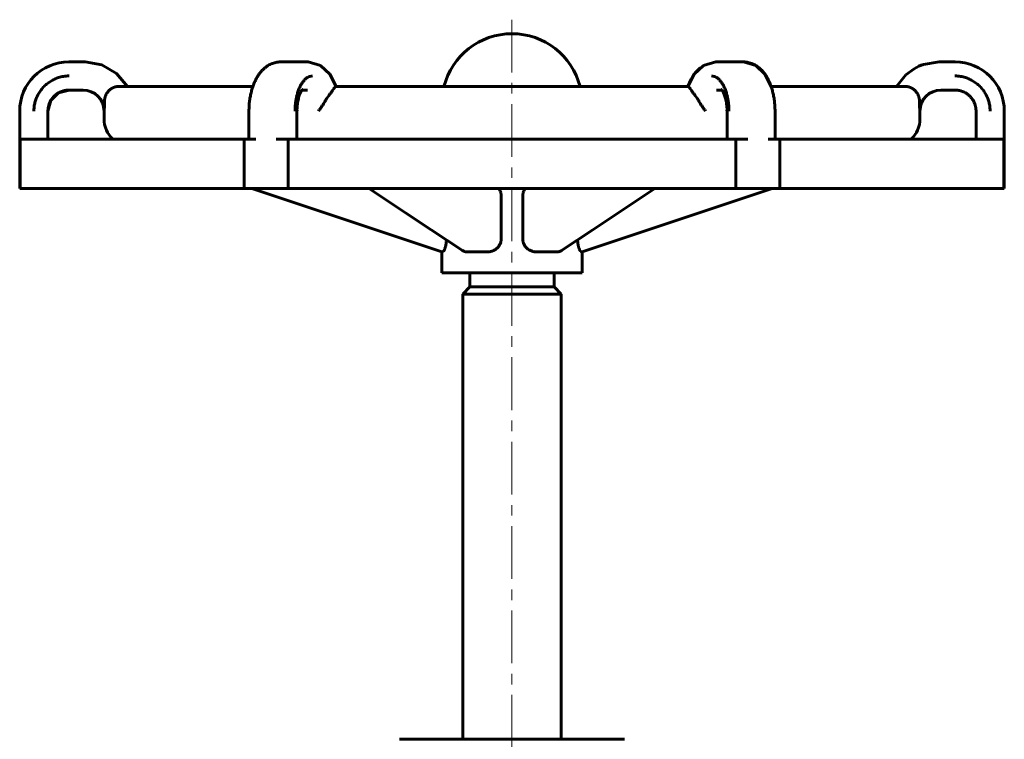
# Model space of a CAD drawing. Header units: millimetres. Extents: x 102 to 262, y 119 to 376.
# Tile 5 of 5: x 112 to 252, y 274 to 376. Entities that reach past the tile are written whole.
import ezdxf

# ---------------------------------------------------------------- set-up
doc = ezdxf.new("R2010")
doc.units = ezdxf.units.MM
doc.linetypes.add('K5LT_AXLED', pattern=[12, 7.5, -1.5, 1.5, -1.5])
doc.linetypes.add('K5LT_BASIC', pattern=[0])
doc.layers.add('Системный слой (1)', color=7, linetype='Continuous', true_color=0x6c6c6c)

# ---------------------------------------------------------------- blocks, each defined once
blk = doc.blocks.new('U0')
at = {"layer": 'Системный слой (1)', "color": 150, "linetype": 'K5LT_BASIC', "lineweight": 60, "true_color": 0x0080ff}
for p, q in [((123.69, 369.83), (121.31, 370.26)), ((125.78, 368.62), (123.69, 369.83)), ((127.33, 366.77), (125.78, 368.62))]:
    blk.add_line(p, q, dxfattribs=at)
blk = doc.blocks.new('U1')
at = {"layer": 'Системный слой (1)', "color": 150, "linetype": 'K5LT_BASIC', "lineweight": 60, "true_color": 0x0080ff}
for p, q in [((180.2, 352.18), (180.15, 352.26)), ((180.24, 352.1), (180.2, 352.18)), ((180.27, 352.06), (180.24, 352.1)), ((180.28, 352.04), (180.27, 352.06)), ((180.28, 352.03), (180.28, 352.04)), ((180.28, 352.02), (180.28, 352.03)), ((180.33, 351.92), (180.28, 352.02)), ((180.36, 351.84), (180.33, 351.92)), ((180.38, 351.8), (180.36, 351.84)), ((180.38, 351.78), (180.38, 351.8)), ((180.39, 351.77), (180.38, 351.78)), ((180.41, 351.7), (180.39, 351.77)), ((180.39, 351.77), (180.39, 351.77)), ((180.43, 351.63), (180.41, 351.7)), ((180.44, 351.59), (180.43, 351.63)), ((180.45, 351.57), (180.44, 351.59)), ((180.45, 351.56), (180.45, 351.57)), ((180.47, 351.49), (180.45, 351.56)), ((180.45, 351.56), (180.45, 351.56)), ((180.48, 351.41), (180.47, 351.49)), ((180.48, 351.37), (180.48, 351.41)), ((180.49, 351.35), (180.48, 351.37)), ((180.49, 351.34), (180.49, 351.35)), ((180.5, 351.11), (180.49, 351.34)), ((180.49, 351.34), (180.49, 351.34))]:
    blk.add_line(p, q, dxfattribs=at)
blk = doc.blocks.new('U2')
at = {"layer": 'Системный слой (1)', "color": 150, "linetype": 'K5LT_BASIC', "lineweight": 60, "true_color": 0x0080ff}
for p, q in [((162.45, 351.75), (161.69, 352.26)), ((166.87, 348.81), (162.45, 351.75)), ((170.53, 346.37), (166.87, 348.81)), ((174.96, 343.45), (170.53, 346.37))]:
    blk.add_line(p, q, dxfattribs=at)
blk = doc.blocks.new('U3')
at = {"layer": 'Системный слой (1)', "color": 150, "linetype": 'K5LT_BASIC', "lineweight": 60, "true_color": 0x0080ff}
for p, q in [((239.87, 369.63), (239.22, 369.29)), ((240.2, 369.77), (239.87, 369.63)), ((240.37, 369.84), (240.2, 369.77)), ((240.46, 369.87), (240.37, 369.84)), ((240.5, 369.88), (240.46, 369.87)), ((240.53, 369.89), (240.5, 369.88)), ((240.54, 369.89), (240.53, 369.89)), ((240.55, 369.9), (240.54, 369.9)), ((240.54, 369.9), (240.54, 369.9)), ((240.54, 369.9), (240.54, 369.89)), ((242.76, 370.26), (240.55, 369.9)), ((240.55, 369.9), (240.55, 369.9)), ((240.55, 369.9), (240.55, 369.9)), ((240.55, 369.9), (240.55, 369.9)), ((240.55, 369.9), (240.55, 369.9)), ((238.04, 368.43), (236.71, 366.77)), ((239.22, 369.29), (238.04, 368.43))]:
    blk.add_line(p, q, dxfattribs=at)
blk = doc.blocks.new('U4')
at = {"layer": 'Системный слой (1)', "color": 150, "linetype": 'K5LT_BASIC', "lineweight": 60, "true_color": 0x0080ff}
for p, q in [((207.91, 368.51), (209.24, 369.76)), ((209.24, 369.76), (210.98, 370.26)), ((207.04, 366.77), (207.91, 368.51))]:
    blk.add_line(p, q, dxfattribs=at)
blk = doc.blocks.new('U5')
at = {"layer": 'Системный слой (1)', "color": 150, "linetype": 'K5LT_BASIC', "lineweight": 60, "true_color": 0x0080ff}
for p, q in [((154.8, 369.76), (153.06, 370.26)), ((156.13, 368.51), (154.8, 369.76)), ((157, 366.77), (156.13, 368.51))]:
    blk.add_line(p, q, dxfattribs=at)
blk = doc.blocks.new('U6')
at = {"layer": 'Системный слой (1)', "color": 150, "linetype": 'K5LT_BASIC', "lineweight": 60, "true_color": 0x0080ff}
for p, q in [((117.54, 365.86), (116.44, 364.76)), ((119.04, 366.26), (117.54, 365.86)), ((119.04, 366.26), (119.04, 366.26)), ((116.44, 364.76), (116.04, 363.26))]:
    blk.add_line(p, q, dxfattribs=at)
blk = doc.blocks.new('U7')
at = {"layer": 'Системный слой (1)', "color": 150, "linetype": 'K5LT_BASIC', "lineweight": 60, "true_color": 0x0080ff}
for p, q in [((191.35, 344.93), (191.34, 344.94)), ((191.35, 344.87), (191.35, 344.93)), ((191.35, 344.84), (191.35, 344.87)), ((191.35, 344.83), (191.35, 344.84)), ((191.35, 344.82), (191.35, 344.83)), ((191.35, 344.78), (191.35, 344.82)), ((191.35, 344.82), (191.35, 344.82)), ((191.36, 344.71), (191.35, 344.78)), ((191.36, 344.68), (191.36, 344.71)), ((191.36, 344.66), (191.36, 344.68)), ((191.37, 344.65), (191.36, 344.66)), ((191.37, 344.6), (191.37, 344.65)), ((191.37, 344.65), (191.37, 344.65)), ((191.38, 344.54), (191.37, 344.6)), ((191.38, 344.5), (191.38, 344.54)), ((191.38, 344.49), (191.38, 344.5)), ((191.39, 344.48), (191.38, 344.49)), ((191.39, 344.47), (191.39, 344.48)), ((191.39, 344.42), (191.39, 344.47)), ((191.4, 344.36), (191.39, 344.42)), ((191.41, 344.33), (191.4, 344.36)), ((191.41, 344.31), (191.41, 344.33)), ((191.41, 344.3), (191.41, 344.31)), ((191.42, 344.25), (191.41, 344.3)), ((191.41, 344.3), (191.41, 344.3)), ((191.44, 344.18), (191.42, 344.25)), ((191.44, 344.15), (191.44, 344.18)), ((191.45, 344.13), (191.44, 344.15)), ((191.45, 344.12), (191.45, 344.13)), ((191.46, 344.07), (191.45, 344.12)), ((191.45, 344.12), (191.45, 344.12)), ((191.48, 344), (191.46, 344.07)), ((191.49, 343.97), (191.48, 344)), ((191.49, 343.95), (191.49, 343.97)), ((191.49, 343.94), (191.49, 343.95)), ((191.51, 343.89), (191.49, 343.94)), ((191.49, 343.94), (191.49, 343.94)), ((191.53, 343.82), (191.51, 343.89)), ((191.54, 343.78), (191.53, 343.82)), ((191.55, 343.76), (191.54, 343.78)), ((191.55, 343.75), (191.55, 343.76)), ((191.55, 343.76), (191.55, 343.76)), ((191.58, 343.68), (191.55, 343.75)), ((191.6, 343.61), (191.58, 343.68)), ((191.61, 343.59), (191.6, 343.61)), ((191.62, 343.57), (191.61, 343.59)), ((191.62, 343.56), (191.62, 343.57)), ((191.63, 343.56), (191.62, 343.56)), ((191.65, 343.5), (191.63, 343.56)), ((191.67, 343.46), (191.65, 343.5)), ((191.68, 343.44), (191.67, 343.46)), ((191.69, 343.43), (191.68, 343.44)), ((191.72, 343.39), (191.69, 343.43)), ((191.69, 343.43), (191.69, 343.43)), ((191.69, 343.43), (191.69, 343.43)), ((191.73, 343.36), (191.72, 343.39)), ((191.74, 343.35), (191.73, 343.36)), ((191.75, 343.35), (191.74, 343.35)), ((191.75, 343.34), (191.75, 343.35)), ((191.76, 343.33), (191.75, 343.34)), ((191.75, 343.34), (191.75, 343.34)), ((191.78, 343.31), (191.76, 343.33)), ((191.79, 343.3), (191.78, 343.31)), ((191.81, 343.28), (191.79, 343.3)), ((191.79, 343.3), (191.79, 343.3)), ((191.79, 343.3), (191.79, 343.3)), ((191.79, 343.3), (191.79, 343.3)), ((191.82, 343.27), (191.81, 343.28)), ((191.83, 343.27), (191.82, 343.27)), ((191.87, 343.26), (191.83, 343.27)), ((191.83, 343.27), (191.83, 343.27)), ((191.83, 343.27), (191.83, 343.27)), ((191.83, 343.27), (191.83, 343.27))]:
    blk.add_line(p, q, dxfattribs=at)
blk = doc.blocks.new('U8')
at = {"layer": 'Системный слой (1)', "color": 150, "linetype": 'K5LT_BASIC', "lineweight": 60, "true_color": 0x0080ff}
for p, q in [((207.48, 367.8), (208.05, 368.69)), ((208.05, 368.69), (208.77, 369.43)), ((207.04, 366.77), (207.48, 367.8))]:
    blk.add_line(p, q, dxfattribs=at)
blk = doc.blocks.new('U9')
at = {"layer": 'Системный слой (1)', "color": 150, "linetype": 'K5LT_BASIC', "lineweight": 60, "true_color": 0x0080ff}
for p, q in [((172.64, 344.39), (172.65, 344.45)), ((172.65, 344.45), (172.66, 344.5)), ((172.66, 344.53), (172.67, 344.56)), ((172.66, 344.51), (172.66, 344.53)), ((172.66, 344.5), (172.66, 344.51)), ((172.66, 344.51), (172.66, 344.51)), ((172.67, 344.63), (172.68, 344.67)), ((172.67, 344.56), (172.67, 344.63)), ((172.68, 344.73), (172.69, 344.8)), ((172.68, 344.7), (172.68, 344.73)), ((172.68, 344.69), (172.68, 344.7)), ((172.68, 344.68), (172.68, 344.69)), ((172.68, 344.67), (172.68, 344.68)), ((172.69, 344.88), (172.7, 344.94)), ((172.69, 344.86), (172.69, 344.88)), ((172.69, 344.84), (172.69, 344.86)), ((172.69, 344.83), (172.69, 344.84)), ((172.69, 344.84), (172.69, 344.84)), ((172.69, 344.8), (172.69, 344.83)), ((172.7, 344.94), (172.7, 344.94)), ((172.17, 343.26), (172.19, 343.26)), ((172.19, 343.26), (172.19, 343.26)), ((172.19, 343.26), (172.19, 343.26)), ((172.19, 343.26), (172.19, 343.26)), ((172.19, 343.26), (172.2, 343.26)), ((172.2, 343.26), (172.21, 343.27)), ((172.21, 343.27), (172.22, 343.27)), ((172.22, 343.27), (172.22, 343.28)), ((172.22, 343.28), (172.23, 343.28)), ((172.22, 343.27), (172.22, 343.27)), ((172.22, 343.27), (172.22, 343.27)), ((172.23, 343.28), (172.24, 343.29)), ((172.24, 343.29), (172.26, 343.31)), ((172.26, 343.31), (172.26, 343.31)), ((172.26, 343.31), (172.26, 343.31)), ((172.26, 343.31), (172.27, 343.31)), ((172.27, 343.31), (172.28, 343.32)), ((172.28, 343.32), (172.29, 343.34)), ((172.29, 343.34), (172.31, 343.38)), ((172.31, 343.38), (172.32, 343.38)), ((172.32, 343.39), (172.33, 343.41)), ((172.32, 343.38), (172.32, 343.39)), ((172.32, 343.38), (172.32, 343.38)), ((172.33, 343.41), (172.36, 343.44)), ((172.36, 343.44), (172.38, 343.49)), ((172.38, 343.49), (172.39, 343.5)), ((172.38, 343.49), (172.38, 343.49)), ((172.39, 343.51), (172.4, 343.53)), ((172.39, 343.5), (172.39, 343.51)), ((172.4, 343.53), (172.43, 343.59)), ((172.43, 343.59), (172.45, 343.64)), ((172.45, 343.65), (172.46, 343.66)), ((172.45, 343.64), (172.45, 343.65)), ((172.45, 343.64), (172.45, 343.64)), ((172.46, 343.66), (172.47, 343.69)), ((172.47, 343.69), (172.49, 343.75)), ((172.49, 343.75), (172.51, 343.81)), ((172.51, 343.82), (172.52, 343.83)), ((172.51, 343.81), (172.51, 343.82)), ((172.51, 343.81), (172.51, 343.81)), ((172.52, 343.86), (172.54, 343.93)), ((172.52, 343.83), (172.52, 343.86)), ((172.54, 343.93), (172.56, 343.97)), ((172.56, 344), (172.57, 344.03)), ((172.56, 343.99), (172.56, 344)), ((172.56, 343.98), (172.56, 343.99)), ((172.56, 343.97), (172.56, 343.98)), ((172.57, 344.03), (172.59, 344.09)), ((172.59, 344.09), (172.6, 344.14)), ((172.6, 344.17), (172.61, 344.2)), ((172.6, 344.16), (172.6, 344.17)), ((172.6, 344.15), (172.6, 344.16)), ((172.6, 344.14), (172.6, 344.15)), ((172.61, 344.2), (172.62, 344.27)), ((172.62, 344.27), (172.63, 344.32)), ((172.63, 344.34), (172.64, 344.35)), ((172.63, 344.33), (172.63, 344.34)), ((172.63, 344.32), (172.63, 344.33)), ((172.64, 344.35), (172.64, 344.39))]:
    blk.add_line(p, q, dxfattribs=at)
blk = doc.blocks.new('U10')
at = {"layer": 'Системный слой (1)', "color": 150, "linetype": 'K5LT_BASIC', "lineweight": 60, "true_color": 0x0080ff}
for p, q in [((211.79, 366.33), (211.78, 366.34)), ((211.78, 366.34), (211.78, 366.34)), ((211.81, 366.31), (211.79, 366.33))]:
    blk.add_line(p, q, dxfattribs=at)
blk = doc.blocks.new('U11')
at = {"layer": 'Системный слой (1)', "color": 150, "linetype": 'K5LT_BASIC', "lineweight": 60, "true_color": 0x0080ff}
for p, q in [((183.56, 351.41), (183.58, 351.49)), ((183.56, 351.37), (183.56, 351.41)), ((183.58, 351.49), (183.59, 351.56)), ((183.59, 351.57), (183.6, 351.59)), ((183.59, 351.56), (183.59, 351.57)), ((183.59, 351.56), (183.59, 351.56)), ((183.6, 351.59), (183.61, 351.63)), ((183.61, 351.63), (183.63, 351.7)), ((183.63, 351.7), (183.65, 351.77)), ((183.65, 351.77), (183.66, 351.78)), ((183.65, 351.77), (183.65, 351.77)), ((183.66, 351.8), (183.68, 351.84)), ((183.66, 351.78), (183.66, 351.8)), ((183.68, 351.84), (183.71, 351.92)), ((183.71, 351.92), (183.76, 352.02)), ((183.76, 352.04), (183.77, 352.06)), ((183.76, 352.03), (183.76, 352.04)), ((183.76, 352.02), (183.76, 352.03)), ((183.77, 352.06), (183.8, 352.1)), ((183.8, 352.1), (183.84, 352.18)), ((183.84, 352.18), (183.89, 352.26)), ((183.54, 351.11), (183.55, 351.34)), ((183.55, 351.35), (183.56, 351.37)), ((183.55, 351.34), (183.55, 351.35)), ((183.55, 351.34), (183.55, 351.34))]:
    blk.add_line(p, q, dxfattribs=at)
blk = doc.blocks.new('U12')
at = {"layer": 'Системный слой (1)', "color": 150, "linetype": 'K5LT_BASIC', "lineweight": 60, "true_color": 0x0080ff}
for p, q in [((154.8, 369.76), (153.06, 370.26)), ((156.13, 368.51), (154.8, 369.76)), ((157, 366.77), (156.13, 368.51))]:
    blk.add_line(p, q, dxfattribs=at)
blk = doc.blocks.new('U13')
at = {"layer": 'Системный слой (1)', "color": 150, "linetype": 'K5LT_BASIC', "lineweight": 60, "true_color": 0x0080ff}
for p, q in [((216.67, 369.76), (214.92, 370.26)), ((217.99, 368.51), (216.67, 369.76)), ((218.86, 366.77), (217.99, 368.51))]:
    blk.add_line(p, q, dxfattribs=at)
blk = doc.blocks.new('U14')
at = {"layer": 'Системный слой (1)', "color": 150, "linetype": 'K5LT_BASIC', "lineweight": 60, "true_color": 0x0080ff}
for p, q in [((197.93, 349.31), (202.35, 352.26)), ((193.51, 346.37), (197.93, 349.31)), ((189.08, 343.45), (193.51, 346.37))]:
    blk.add_line(p, q, dxfattribs=at)

msp = doc.modelspace()

# ---------------------------------------------------------------- linework, layer by layer
at = {"layer": 'Системный слой (1)', "color": 30, "linetype": 'K5LT_AXLED', "lineweight": 18, "true_color": 0xff8000}
msp.add_line((182.02, 376.26), (182.02, 182.76), dxfattribs=at)
at = {"layer": 'Системный слой (1)', "color": 150, "linetype": 'K5LT_BASIC', "lineweight": 60, "true_color": 0x0080ff}
for p, q in [((119.04, 370.26), (119.02, 370.26)), ((121.28, 370.26), (119.04, 370.26)), ((121.28, 370.26), (121.31, 370.26)), ((121.28, 370.26), (121.31, 370.26)), ((151.94, 370.26), (149.12, 370.26)), ((153.06, 370.26), (151.94, 370.26)), ((153.06, 370.26), (153.06, 370.26)), ((153.06, 370.26), (153.06, 370.26)), ((210.98, 370.26), (210.98, 370.26)), ((212.1, 370.26), (210.98, 370.26)), ((214.92, 370.26), (212.1, 370.26)), ((214.92, 370.26), (213.8, 370.26)), ((242.76, 370.26), (242.76, 370.26)), ((245, 370.26), (242.76, 370.26)), ((245.02, 370.26), (245, 370.26)), ((119.04, 366.26), (119.04, 366.26)), ((119.04, 366.26), (119.04, 366.26)), ((119.04, 366.26), (121.04, 366.26)), ((145.18, 366.77), (126.12, 366.77)), ((152.18, 366.26), (152.94, 366.26)), ((207.05, 366.77), (156.99, 366.77)), ((211.1, 366.26), (211.86, 366.26)), ((237.92, 366.77), (218.86, 366.77)), ((243, 366.26), (245, 366.26)), ((245, 366.26), (245, 366.26)), ((112.02, 363.26), (112.02, 352.26)), ((116.04, 363.26), (116.04, 359.26)), ((124.02, 363.26), (124.02, 362.14)), ((144.62, 359.26), (144.62, 363.26)), ((151.44, 363.45), (151.57, 363.26)), ((151.44, 363.26), (151.44, 359.26)), ((212.6, 363.45), (212.47, 363.26)), ((212.6, 359.26), (212.6, 363.26)), ((219.42, 363.26), (219.42, 359.26)), ((240.02, 363.26), (240.02, 362.14)), ((248, 359.26), (248, 363.26)), ((252.02, 363.26), (252.02, 352.26)), ((112.04, 359.26), (112.11, 359.26)), ((112.11, 359.26), (112.11, 352.26)), ((112.11, 359.26), (143.93, 359.26)), ((145.58, 359.26), (143.93, 359.26)), ((143.93, 359.26), (143.93, 352.26)), ((148.48, 359.26), (150.21, 359.26)), ((150.21, 359.26), (150.21, 352.26)), ((150.21, 359.26), (213.83, 359.26)), ((213.83, 359.26), (213.83, 352.26)), ((215.56, 359.26), (213.83, 359.26)), ((218.46, 359.26), (220.11, 359.26)), ((220.11, 359.26), (251.93, 359.26)), ((220.11, 359.26), (220.11, 352.26)), ((252, 359.26), (251.93, 359.26)), ((251.93, 359.26), (251.93, 352.26)), ((112.11, 352.26), (112.02, 352.26)), ((143.93, 352.26), (112.11, 352.26)), ((150.21, 352.26), (143.93, 352.26)), ((172.02, 343.26), (145.02, 352.26)), ((213.83, 352.26), (150.21, 352.26)), ((192.02, 343.26), (219.02, 352.26)), ((220.11, 352.26), (213.83, 352.26)), ((251.93, 352.26), (220.11, 352.26)), ((252.02, 352.26), (251.93, 352.26)), ((180.5, 345.19), (180.5, 351.11)), ((183.54, 345.19), (183.54, 351.11)), ((172.02, 343.26), (172.02, 340.26)), ((172.17, 343.26), (172.02, 343.26)), ((178.6, 343.26), (175.59, 343.26)), ((187.02, 343.26), (185.44, 343.26)), ((188.45, 343.26), (187.02, 343.26)), ((192.02, 343.26), (191.87, 343.26)), ((192.02, 343.26), (192.02, 340.26)), ((187.02, 340.26), (172.02, 340.26)), ((176.02, 338.26), (176.02, 340.26)), ((192.02, 340.26), (187.02, 340.26)), ((188.02, 338.26), (188.02, 340.26)), ((176.02, 338.26), (175.02, 337.26)), ((176.02, 338.26), (188.02, 338.26)), ((188.02, 338.26), (189.02, 337.26)), ((175.02, 273.96), (175.02, 337.26)), ((175.02, 337.26), (189.02, 337.26)), ((189.02, 273.96), (189.02, 337.26)), ((166.02, 273.96), (198.02, 273.96))]:
    msp.add_line(p, q, dxfattribs=at)
for centre, radius, start, end in [((182.02, 364.26), 10, 90, 165.4226), ((182.02, 364.26), 10, 14.5774, 90), ((119.02, 363.26), 7, 90, 180), ((245.02, 363.26), 7, 0, 90), ((121.02, 363.26), 3, 0, 90), ((243.02, 363.26), 3, 90, 180), ((128.02, 362.14), 4, 180, 226.1172), ((236.02, 362.14), 4, 313.8828, 0)]:
    msp.add_arc(centre, radius, start, end, dxfattribs=at)
for points, knots in [([(144.62, 363.26), (144.62, 363.51), (144.63, 363.76), (144.66, 364.26), (144.68, 364.5), (144.74, 364.97), (144.78, 365.19), (144.86, 365.62), (144.91, 365.83), (145.01, 366.23), (145.06, 366.42), (145.14, 366.67), (145.16, 366.72), (145.23, 366.9), (145.27, 367.02), (145.39, 367.31), (145.46, 367.47), (145.61, 367.78), (145.69, 367.93), (145.85, 368.2), (145.93, 368.33), (146.1, 368.58), (146.19, 368.7), (146.37, 368.92), (146.47, 369.02), (146.66, 369.21), (146.76, 369.3), (146.95, 369.47), (147.05, 369.55), (147.26, 369.69), (147.36, 369.76), (147.57, 369.88), (147.68, 369.93), (147.9, 370.02), (148.01, 370.06), (148.22, 370.13), (148.33, 370.16), (148.55, 370.21), (148.66, 370.23), (148.88, 370.25), (148.99, 370.26), (149.11, 370.26), (149.12, 370.26), (149.12, 370.26)], [0, 0, 0, 0, 1.314741, 1.314741, 2.604756, 2.604756, 3.806103, 3.806103, 4.966645, 4.966645, 6.091429, 6.091429, 6.415831, 6.415831, 7.173986, 7.173986, 8.21087, 8.21087, 9.202711, 9.202711, 10.157067, 10.157067, 11.0699, 11.0699, 11.946789, 11.946789, 12.786342, 12.786342, 13.594452, 13.594452, 14.374451, 14.374451, 15.127815, 15.127815, 15.857036, 15.857036, 16.570252, 16.570252, 17.275483, 17.275483, 17.966958, 17.966958, 18, 18, 18, 18]), ([(219.42, 363.26), (219.42, 363.51), (219.41, 363.76), (219.38, 364.26), (219.36, 364.5), (219.3, 364.97), (219.26, 365.19), (219.18, 365.62), (219.13, 365.83), (219.03, 366.23), (218.98, 366.42), (218.9, 366.67), (218.88, 366.72), (218.81, 366.9), (218.77, 367.02), (218.65, 367.31), (218.58, 367.47), (218.43, 367.78), (218.35, 367.93), (218.19, 368.2), (218.11, 368.33), (217.94, 368.58), (217.85, 368.7), (217.67, 368.92), (217.57, 369.02), (217.38, 369.21), (217.28, 369.3), (217.09, 369.47), (216.99, 369.55), (216.78, 369.69), (216.68, 369.76), (216.47, 369.88), (216.36, 369.93), (216.14, 370.02), (216.03, 370.06), (215.82, 370.13), (215.71, 370.16), (215.49, 370.21), (215.38, 370.23), (215.16, 370.25), (215.05, 370.26), (214.93, 370.26), (214.92, 370.26), (214.92, 370.26)], [0, 0, 0, 0, 1.314741, 1.314741, 2.604756, 2.604756, 3.806103, 3.806103, 4.966645, 4.966645, 6.091429, 6.091429, 6.415831, 6.415831, 7.173986, 7.173986, 8.21087, 8.21087, 9.202711, 9.202711, 10.157067, 10.157067, 11.0699, 11.0699, 11.946789, 11.946789, 12.786342, 12.786342, 13.594452, 13.594452, 14.374451, 14.374451, 15.127815, 15.127815, 15.857036, 15.857036, 16.570252, 16.570252, 17.275483, 17.275483, 17.966958, 17.966958, 18, 18, 18, 18]), ([(119.04, 368.26), (118.77, 368.26), (118.26, 368.22), (117.56, 368.05), (116.94, 367.81), (116.37, 367.5), (115.84, 367.11), (115.36, 366.66), (114.95, 366.15), (114.61, 365.61), (114.36, 365.05), (114.18, 364.48), (114.08, 363.97), (114.04, 363.56), (114.04, 363.34), (114.04, 363.26)], [0, 0, 0, 0, 0.103526, 0.193525, 0.274048, 0.356888, 0.442062, 0.525212, 0.608968, 0.690863, 0.769573, 0.842188, 0.916961, 0.968895, 1, 1, 1, 1]), ([(153.67, 368.26), (153.54, 368.26), (153.28, 368.22), (152.93, 368.05), (152.62, 367.81), (152.34, 367.5), (152.07, 367.11), (151.83, 366.66), (151.62, 366.15), (151.46, 365.61), (151.33, 365.05), (151.24, 364.48), (151.19, 363.97), (151.17, 363.56), (151.17, 363.34), (151.17, 363.26)], [0, 0, 0, 0, 0.103526, 0.193525, 0.274048, 0.356888, 0.442062, 0.525212, 0.608968, 0.690863, 0.769573, 0.842188, 0.916961, 0.968895, 1, 1, 1, 1]), ([(210.37, 368.26), (210.5, 368.26), (210.76, 368.22), (211.11, 368.05), (211.42, 367.81), (211.7, 367.5), (211.97, 367.11), (212.21, 366.66), (212.42, 366.15), (212.58, 365.61), (212.71, 365.05), (212.8, 364.48), (212.85, 363.97), (212.87, 363.56), (212.87, 363.34), (212.87, 363.26)], [0, 0, 0, 0, 0.103526, 0.193525, 0.274048, 0.356888, 0.442062, 0.525212, 0.608968, 0.690863, 0.769573, 0.842188, 0.916961, 0.968895, 1, 1, 1, 1]), ([(245, 368.26), (245.27, 368.26), (245.78, 368.22), (246.48, 368.05), (247.1, 367.81), (247.67, 367.5), (248.2, 367.11), (248.68, 366.66), (249.1, 366.15), (249.43, 365.61), (249.68, 365.05), (249.86, 364.48), (249.96, 363.97), (250, 363.56), (250, 363.34), (250, 363.26)], [0, 0, 0, 0, 0.103526, 0.193525, 0.274048, 0.356888, 0.442062, 0.525212, 0.608968, 0.690863, 0.769573, 0.842188, 0.916961, 0.968895, 1, 1, 1, 1]), ([(119.04, 366.26), (119.01, 366.26), (118.98, 366.26), (118.89, 366.25), (118.84, 366.25), (118.73, 366.24), (118.68, 366.24), (118.59, 366.22), (118.56, 366.22), (118.48, 366.21), (118.44, 366.2), (118.31, 366.17), (118.23, 366.15), (118.05, 366.09), (117.95, 366.05), (117.74, 365.97), (117.63, 365.91), (117.42, 365.78), (117.32, 365.72), (117.12, 365.57), (117.03, 365.48), (116.85, 365.31), (116.76, 365.21), (116.6, 365.01), (116.53, 364.91), (116.4, 364.69), (116.34, 364.58), (116.24, 364.35), (116.2, 364.23), (116.13, 363.99), (116.1, 363.86), (116.06, 363.61), (116.05, 363.49), (116.04, 363.33), (116.04, 363.29), (116.04, 363.26)], [0, 0, 0, 0, 0.41029, 0.41029, 1.148812, 1.148812, 1.853167, 1.853167, 2.316021, 2.316021, 2.916273, 2.916273, 4.06193, 4.06193, 5.426189, 5.426189, 7.086106, 7.086106, 8.731989, 8.731989, 10.391275, 10.391275, 12.082863, 12.082863, 13.777694, 13.777694, 15.469686, 15.469686, 17.164936, 17.164936, 18.858918, 18.858918, 20.538317, 20.538317, 21, 21, 21, 21]), ([(124.09, 364.77), (124.09, 364.79), (124.09, 364.83), (124.1, 364.88), (124.1, 364.94), (124.11, 364.99), (124.12, 365.04), (124.13, 365.09), (124.14, 365.15), (124.15, 365.2), (124.16, 365.25), (124.18, 365.29), (124.19, 365.34), (124.21, 365.39), (124.23, 365.44), (124.26, 365.52), (124.31, 365.62), (124.38, 365.76), (124.48, 365.91), (124.59, 366.05), (124.69, 366.17), (124.78, 366.25), (124.84, 366.3), (124.88, 366.33), (124.91, 366.36), (124.93, 366.37), (124.94, 366.38), (124.95, 366.38)], [0, 0, 0, 0, 0.031388, 0.062911, 0.094319, 0.125202, 0.155859, 0.186053, 0.215986, 0.245539, 0.274998, 0.303977, 0.332577, 0.360524, 0.388228, 0.429531, 0.491105, 0.577901, 0.674331, 0.767173, 0.845707, 0.904585, 0.942476, 0.965226, 0.978327, 0.989919, 1, 1, 1, 1]), ([(125.1, 366.48), (125.08, 366.48), (125.06, 366.46), (125.03, 366.44), (125, 366.42), (124.97, 366.4), (124.95, 366.39), (124.95, 366.38)], [0, 0, 0, 0, 0.299768, 0.399856, 0.633316, 0.90001, 1, 1, 1, 1]), ([(125.1, 366.48), (125.11, 366.49), (125.14, 366.51), (125.18, 366.53), (125.22, 366.55), (125.26, 366.57), (125.3, 366.59), (125.34, 366.61), (125.38, 366.63), (125.42, 366.64), (125.46, 366.66), (125.51, 366.67), (125.55, 366.69), (125.59, 366.7), (125.64, 366.71), (125.71, 366.73), (125.82, 366.75), (125.96, 366.77), (126.07, 366.77), (126.12, 366.77), (126.12, 366.77)], [0, 0, 0, 0, 0.0111429, 0.0220857, 0.0329126, 0.0436155, 0.0543365, 0.0651697, 0.0760547, 0.0869714, 0.0978712, 0.1087878, 0.1197199, 0.1306917, 0.1416851, 0.1589945, 0.1854517, 0.22406, 0.2663659, 0.2671781, 0.2671781, 0.2671781, 0.2671781]), ([(152.26, 366.34), (152.26, 366.34), (152.25, 366.33), (152.24, 366.32), (152.22, 366.3), (152.2, 366.28), (152.19, 366.27), (152.18, 366.25), (152.17, 366.24), (152.14, 366.2), (152.11, 366.16), (152.06, 366.09), (152.04, 366.04), (151.98, 365.94), (151.95, 365.88), (151.89, 365.74), (151.86, 365.67), (151.79, 365.51), (151.76, 365.41), (151.7, 365.22), (151.67, 365.11), (151.61, 364.88), (151.59, 364.77), (151.54, 364.52), (151.52, 364.4), (151.49, 364.13), (151.47, 363.98), (151.45, 363.64), (151.44, 363.45), (151.44, 363.26)], [0, 0, 0, 0, 0.448362, 0.448362, 0.903488, 0.903488, 1.160392, 1.160392, 1.380214, 1.380214, 1.879517, 1.879517, 2.412826, 2.412826, 2.981128, 2.981128, 3.56475, 3.56475, 4.20497, 4.20497, 4.878169, 4.878169, 5.561602, 5.561602, 6.244288, 6.244288, 7.024844, 7.024844, 8, 8, 8, 8]), ([(155.51, 364.77), (155.52, 364.79), (155.54, 364.83), (155.57, 364.88), (155.6, 364.94), (155.64, 364.99), (155.67, 365.04), (155.71, 365.09), (155.74, 365.15), (155.78, 365.2), (155.81, 365.25), (155.85, 365.29), (155.88, 365.34), (155.92, 365.39), (155.96, 365.44), (156.01, 365.52), (156.09, 365.62), (156.19, 365.76), (156.29, 365.91), (156.39, 366.05), (156.48, 366.17), (156.53, 366.25), (156.57, 366.3), (156.59, 366.33), (156.61, 366.36), (156.62, 366.37), (156.62, 366.38), (156.62, 366.38)], [0, 0, 0, 0, 0.031388, 0.062911, 0.094318, 0.125202, 0.155859, 0.186053, 0.215986, 0.245539, 0.274998, 0.303977, 0.332577, 0.360524, 0.388228, 0.429531, 0.491105, 0.577901, 0.674331, 0.767173, 0.845707, 0.904584, 0.942473, 0.965221, 0.978321, 0.989915, 1, 1, 1, 1]), ([(156.7, 366.48), (156.71, 366.49), (156.72, 366.51), (156.74, 366.53), (156.76, 366.55), (156.77, 366.57), (156.79, 366.59), (156.81, 366.61), (156.82, 366.63), (156.84, 366.64), (156.85, 366.66), (156.86, 366.67), (156.88, 366.69), (156.89, 366.7), (156.9, 366.71), (156.92, 366.73), (156.94, 366.75), (156.97, 366.77), (156.98, 366.77), (156.99, 366.77), (156.99, 366.77)], [0, 0, 0, 0, 0.0111429, 0.0220857, 0.0329126, 0.0436155, 0.0543365, 0.0651697, 0.0760547, 0.0869714, 0.0978712, 0.1087878, 0.1197199, 0.1306917, 0.1416851, 0.1589945, 0.1854517, 0.22406, 0.2663659, 0.2671781, 0.2671781, 0.2671781, 0.2671781]), ([(207.34, 366.48), (207.33, 366.49), (207.32, 366.51), (207.3, 366.53), (207.28, 366.55), (207.27, 366.57), (207.25, 366.59), (207.23, 366.61), (207.22, 366.63), (207.2, 366.64), (207.19, 366.66), (207.18, 366.67), (207.16, 366.69), (207.15, 366.7), (207.14, 366.71), (207.12, 366.73), (207.1, 366.75), (207.07, 366.77), (207.06, 366.77), (207.05, 366.77), (207.05, 366.77)], [0, 0, 0, 0, 0.0111429, 0.0220857, 0.0329126, 0.0436155, 0.0543365, 0.0651697, 0.0760547, 0.0869714, 0.0978712, 0.1087878, 0.1197199, 0.1306917, 0.1416851, 0.1589945, 0.1854517, 0.22406, 0.2663659, 0.2671781, 0.2671781, 0.2671781, 0.2671781]), ([(208.53, 364.77), (208.52, 364.79), (208.5, 364.83), (208.47, 364.88), (208.44, 364.94), (208.4, 364.99), (208.37, 365.04), (208.33, 365.09), (208.3, 365.15), (208.26, 365.2), (208.23, 365.25), (208.19, 365.29), (208.16, 365.34), (208.12, 365.39), (208.08, 365.44), (208.03, 365.52), (207.95, 365.62), (207.85, 365.76), (207.75, 365.91), (207.65, 366.05), (207.57, 366.17), (207.51, 366.25), (207.47, 366.3), (207.45, 366.33), (207.43, 366.36), (207.42, 366.37), (207.42, 366.38), (207.42, 366.38)], [0, 0, 0, 0, 0.031388, 0.062911, 0.094318, 0.125202, 0.155859, 0.186053, 0.215986, 0.245539, 0.274998, 0.303977, 0.332577, 0.360524, 0.388228, 0.429531, 0.491105, 0.577901, 0.674331, 0.767173, 0.845707, 0.904584, 0.942473, 0.965221, 0.978321, 0.989915, 1, 1, 1, 1]), ([(211.81, 366.31), (211.82, 366.3), (211.83, 366.29), (211.85, 366.26), (211.85, 366.26), (211.87, 366.24), (211.89, 366.22), (211.93, 366.16), (211.96, 366.12), (212.01, 366.03), (212.04, 365.98), (212.09, 365.87), (212.13, 365.81), (212.19, 365.66), (212.22, 365.58), (212.28, 365.4), (212.31, 365.31), (212.37, 365.11), (212.4, 365), (212.46, 364.76), (212.48, 364.63), (212.52, 364.36), (212.54, 364.22), (212.57, 363.93), (212.59, 363.77), (212.6, 363.5), (212.6, 363.38), (212.6, 363.26)], [0, 0, 0, 0, 0.454723, 0.454723, 0.519188, 0.519188, 0.914963, 0.914963, 1.401048, 1.401048, 1.896364, 1.896364, 2.444722, 2.444722, 3.028986, 3.028986, 3.604883, 3.604883, 4.256818, 4.256818, 4.945184, 4.945184, 5.666387, 5.666387, 6.416077, 6.416077, 7, 7, 7, 7]), ([(238.94, 366.48), (238.93, 366.49), (238.9, 366.51), (238.86, 366.53), (238.82, 366.55), (238.78, 366.57), (238.74, 366.59), (238.7, 366.61), (238.66, 366.63), (238.62, 366.64), (238.58, 366.66), (238.53, 366.67), (238.49, 366.69), (238.45, 366.7), (238.4, 366.71), (238.33, 366.73), (238.22, 366.75), (238.08, 366.77), (237.97, 366.77), (237.92, 366.77), (237.92, 366.77)], [0, 0, 0, 0, 0.0111429, 0.0220857, 0.0329126, 0.0436155, 0.0543365, 0.0651697, 0.0760547, 0.0869714, 0.0978712, 0.1087878, 0.1197199, 0.1306917, 0.1416851, 0.1589945, 0.1854517, 0.22406, 0.2663659, 0.2671781, 0.2671781, 0.2671781, 0.2671781]), ([(238.94, 366.48), (238.96, 366.48), (238.98, 366.46), (239.01, 366.44), (239.04, 366.42), (239.07, 366.4), (239.09, 366.39), (239.09, 366.38)], [0, 0, 0, 0, 0.299768, 0.399856, 0.633316, 0.90001, 1, 1, 1, 1]), ([(239.95, 364.77), (239.95, 364.79), (239.95, 364.83), (239.94, 364.88), (239.94, 364.94), (239.93, 364.99), (239.92, 365.04), (239.91, 365.09), (239.9, 365.15), (239.89, 365.2), (239.88, 365.25), (239.86, 365.29), (239.85, 365.34), (239.83, 365.39), (239.81, 365.44), (239.78, 365.52), (239.73, 365.62), (239.66, 365.76), (239.56, 365.91), (239.45, 366.05), (239.35, 366.17), (239.26, 366.25), (239.2, 366.3), (239.16, 366.33), (239.13, 366.36), (239.11, 366.37), (239.1, 366.38), (239.09, 366.38)], [0, 0, 0, 0, 0.031388, 0.062911, 0.094318, 0.125202, 0.155859, 0.186053, 0.215986, 0.245539, 0.274998, 0.303977, 0.332577, 0.360524, 0.388228, 0.429531, 0.491105, 0.577901, 0.674331, 0.767173, 0.845707, 0.904584, 0.942473, 0.965221, 0.978321, 0.989915, 1, 1, 1, 1]), ([(245, 366.26), (245.03, 366.26), (245.06, 366.26), (245.15, 366.25), (245.2, 366.25), (245.31, 366.24), (245.36, 366.24), (245.45, 366.22), (245.48, 366.22), (245.56, 366.21), (245.6, 366.2), (245.73, 366.17), (245.81, 366.15), (245.99, 366.09), (246.09, 366.05), (246.3, 365.97), (246.41, 365.91), (246.62, 365.78), (246.72, 365.72), (246.92, 365.57), (247.02, 365.48), (247.19, 365.31), (247.28, 365.21), (247.44, 365.01), (247.51, 364.91), (247.64, 364.69), (247.7, 364.58), (247.8, 364.35), (247.84, 364.23), (247.91, 363.99), (247.94, 363.86), (247.98, 363.61), (247.99, 363.49), (248, 363.33), (248, 363.29), (248, 363.26)], [0, 0, 0, 0, 0.41029, 0.41029, 1.148812, 1.148812, 1.853167, 1.853167, 2.316021, 2.316021, 2.916273, 2.916273, 4.06193, 4.06193, 5.426189, 5.426189, 7.086106, 7.086106, 8.731989, 8.731989, 10.391275, 10.391275, 12.082863, 12.082863, 13.777694, 13.777694, 15.469686, 15.469686, 17.164936, 17.164936, 18.858918, 18.858918, 20.538317, 20.538317, 21, 21, 21, 21]), ([(124.09, 364.77), (124.09, 364.7), (124.08, 364.54), (124.07, 364.26), (124.06, 363.94), (124.05, 363.6), (124.05, 363.37), (124.04, 363.26)], [0, 0, 0, 0, 0.13545, 0.314005, 0.526358, 0.769377, 1, 1, 1, 1]), ([(155.51, 364.77), (155.47, 364.7), (155.37, 364.54), (155.2, 364.26), (154.98, 363.94), (154.74, 363.6), (154.57, 363.37), (154.49, 363.26)], [0, 0, 0, 0, 0.13545, 0.314005, 0.526358, 0.769377, 1, 1, 1, 1]), ([(208.53, 364.77), (208.58, 364.7), (208.67, 364.54), (208.84, 364.26), (209.06, 363.94), (209.3, 363.6), (209.47, 363.37), (209.55, 363.26)], [0, 0, 0, 0, 0.13545, 0.314005, 0.526358, 0.769377, 1, 1, 1, 1]), ([(239.95, 364.77), (239.95, 364.7), (239.96, 364.54), (239.97, 364.26), (239.98, 363.94), (239.99, 363.6), (239.99, 363.37), (240, 363.26)], [0, 0, 0, 0, 0.13545, 0.314005, 0.526358, 0.769377, 1, 1, 1, 1]), ([(178.6, 343.26), (178.63, 343.26), (178.71, 343.26), (178.85, 343.27), (179.04, 343.31), (179.26, 343.37), (179.5, 343.48), (179.73, 343.63), (179.93, 343.79), (180.08, 343.96), (180.21, 344.14), (180.31, 344.32), (180.38, 344.49), (180.44, 344.67), (180.47, 344.84), (180.5, 345.01), (180.5, 345.13), (180.5, 345.19)], [0, 0, 0, 0, 0.0347, 0.08028, 0.14536, 0.227265, 0.320418, 0.411877, 0.497398, 0.572356, 0.640794, 0.708212, 0.771318, 0.830391, 0.884314, 0.940845, 1, 1, 1, 1]), ([(185.44, 343.26), (185.38, 343.26), (185.25, 343.26), (185.07, 343.29), (184.87, 343.34), (184.65, 343.43), (184.41, 343.56), (184.18, 343.73), (183.99, 343.92), (183.85, 344.11), (183.75, 344.29), (183.67, 344.47), (183.61, 344.64), (183.57, 344.82), (183.54, 345), (183.54, 345.12), (183.54, 345.19)], [0, 0, 0, 0, 0.065346, 0.129571, 0.192669, 0.272686, 0.367148, 0.471209, 0.558015, 0.630894, 0.698438, 0.762188, 0.822417, 0.878484, 0.93767, 1, 1, 1, 1]), ([(175.59, 343.26), (175.54, 343.26), (175.44, 343.26), (175.29, 343.29), (175.14, 343.34), (175.03, 343.4), (174.97, 343.44), (174.96, 343.45)], [0, 0, 0, 0, 0.0653465, 0.1295712, 0.1926694, 0.2726859, 0.2896931, 0.2896931, 0.2896931, 0.2896931]), ([(188.45, 343.26), (188.48, 343.26), (188.54, 343.26), (188.65, 343.27), (188.79, 343.31), (188.94, 343.36), (189.04, 343.42), (189.08, 343.45)], [0, 0, 0, 0, 0.0347004, 0.0802803, 0.1453601, 0.2272652, 0.2896961, 0.2896961, 0.2896961, 0.2896961])]:
    msp.add_open_spline(points, degree=3, knots=knots, dxfattribs=at)
for points in [[(156.7, 366.48), (156.67, 366.45), (156.65, 366.42), (156.62, 366.38)], [(207.34, 366.48), (207.37, 366.45), (207.39, 366.42), (207.42, 366.38)]]:
    msp.add_open_spline(points, degree=3, dxfattribs=at)

# ---------------------------------------------------------------- block references
at = {"layer": 'Системный слой (1)'}
for name in ['U0', 'U5', 'U12', 'U4', 'U13', 'U3', 'U8', 'U6', 'U10', 'U2', 'U1', 'U11', 'U14', 'U9', 'U7']:
    msp.add_blockref(name, (0, 0), dxfattribs=at)

doc.saveas('drawing.dxf')
